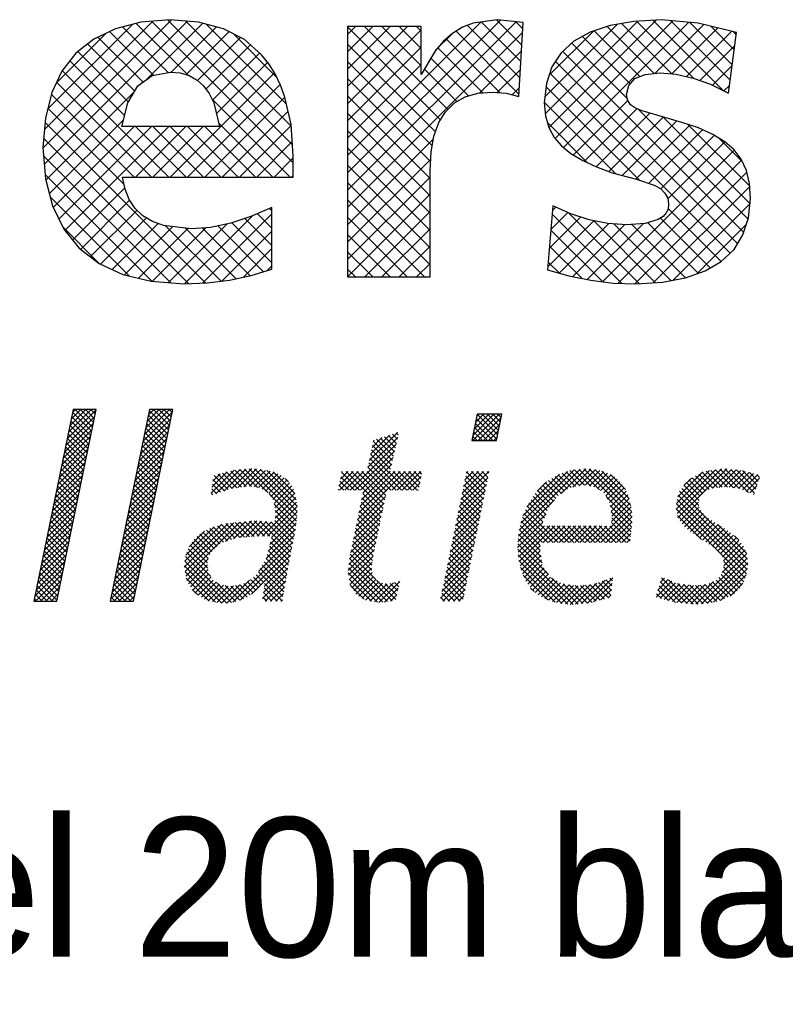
# Model space of a CAD drawing. Extents: x -33748 to 12452, y -14932 to 2888.
# Tile 120 of 194: x -28273 to -27916, y -4110 to -3651. Entities that reach past the tile are written whole.
import ezdxf

# ---------------------------------------------------------------- set-up
doc = ezdxf.new("R2010")
doc.units = 0
doc.header["$LTSCALE"] = 20
doc.layers.get('0').update_dxf_attribs({"color": 15, "linetype": 'CONTINUOUS'})
doc.layers.add('7', color=7, linetype='CONTINUOUS')
doc.layers.add('SANITAIR', color=7, linetype='CONTINUOUS')

# ---------------------------------------------------------------- blocks, each defined once
blk = doc.blocks.new('*X3')
at = {"color": 0}
for p, q in [((36.784, -45.385), (39.278, -42.892)), ((36.9, -44.82), (38.854, -42.866)), ((37.016, -44.255), (38.405, -42.866)), ((37.132, -43.691), (37.956, -42.866)), ((37.248, -43.126), (37.507, -42.866)), ((38.899, -44.736), (37.255, -43.092)), ((38.976, -44.364), (37.478, -42.866)), ((39.052, -43.991), (37.927, -42.866)), ((39.129, -43.619), (38.376, -42.866)), ((39.205, -43.246), (38.825, -42.866)), ((39.281, -42.874), (39.274, -42.866)), ((43.326, -45.578), (45.82, -43.084)), ((43.442, -45.013), (45.59, -42.866)), ((43.558, -44.448), (45.141, -42.866)), ((43.674, -43.883), (44.691, -42.866)), ((43.79, -43.318), (44.242, -42.866)), ((45.507, -44.609), (43.863, -42.965)), ((45.584, -44.237), (44.213, -42.866)), ((45.66, -43.864), (44.662, -42.866)), ((45.737, -43.492), (45.111, -42.866)), ((45.813, -43.119), (45.56, -42.866)), ((36.668, -45.95), (39.162, -43.457)), ((38.746, -45.481), (37.102, -43.837)), ((38.823, -45.109), (37.178, -43.464)), ((43.21, -46.143), (45.704, -43.649)), ((45.354, -45.354), (43.71, -43.71)), ((45.431, -44.982), (43.786, -43.337)), ((71.641, -45.102), (73.47, -43.273)), ((71.658, -45.534), (73.919, -43.273)), ((71.755, -44.539), (73.021, -43.273)), ((71.869, -43.976), (72.572, -43.273)), ((73.711, -45.424), (71.935, -43.647)), ((71.983, -43.414), (72.123, -43.273)), ((73.787, -45.05), (72.011, -43.274)), ((72.107, -45.534), (74.09, -43.552)), ((73.862, -44.676), (72.459, -43.273)), ((73.938, -44.303), (72.908, -43.273)), ((74.013, -43.929), (73.357, -43.273)), ((74.089, -43.556), (73.806, -43.273)), ((36.436, -47.08), (38.93, -44.586)), ((36.552, -46.515), (39.046, -44.021)), ((38.593, -46.227), (36.949, -44.582)), ((38.67, -45.854), (37.025, -44.21)), ((42.978, -47.273), (45.472, -44.779)), ((43.094, -46.708), (45.588, -44.214)), ((45.125, -46.472), (43.48, -44.827)), ((45.201, -46.099), (43.557, -44.455)), ((45.278, -45.727), (43.633, -44.082)), ((62.756, -47.252), (65.167, -44.841)), ((72.475, -45.534), (71.709, -44.768)), ((72.924, -45.534), (71.784, -44.395)), ((73.373, -45.534), (71.86, -44.021)), ((72.556, -45.534), (73.976, -44.114)), ((73.005, -45.534), (73.862, -44.677)), ((36.32, -47.645), (38.814, -45.151)), ((38.364, -47.344), (36.719, -45.7)), ((38.44, -46.972), (36.796, -45.327)), ((38.517, -46.599), (36.872, -44.955)), ((42.862, -47.838), (45.356, -45.344)), ((44.972, -47.217), (43.327, -45.572)), ((45.048, -46.844), (43.404, -45.2)), ((62.639, -47.819), (65.2, -45.257)), ((62.874, -46.685), (64.501, -45.058)), ((62.991, -46.119), (63.835, -45.275)), ((64.755, -47.244), (63.101, -45.59)), ((63.109, -45.552), (63.169, -45.493)), ((64.838, -46.877), (63.383, -45.423)), ((64.92, -46.51), (63.722, -45.312)), ((65.002, -46.143), (64.06, -45.202)), ((65.084, -45.776), (64.399, -45.092)), ((65.166, -45.409), (64.738, -44.981)), ((65.248, -45.042), (65.076, -44.871)), ((71.577, -45.534), (71.558, -45.515)), ((72.026, -45.534), (71.633, -45.142)), ((73.454, -45.534), (73.748, -45.24)), ((36.088, -48.775), (38.582, -46.281)), ((36.204, -48.21), (38.698, -45.716)), ((38.211, -48.089), (36.567, -46.445)), ((38.288, -47.717), (36.643, -46.072)), ((42.63, -48.968), (45.124, -46.474)), ((42.746, -48.403), (45.24, -45.909)), ((44.819, -47.962), (43.174, -46.318)), ((44.895, -47.589), (43.251, -45.945)), ((61.103, -49.803), (65.071, -45.836)), ((61.552, -49.803), (64.941, -46.414)), ((64.591, -47.978), (62.947, -46.333)), ((64.673, -47.611), (63.024, -45.962)), ((35.972, -49.34), (38.466, -46.846)), ((38.058, -48.835), (36.414, -47.19)), ((38.135, -48.462), (36.49, -46.817)), ((42.514, -49.533), (45.008, -47.039)), ((44.666, -48.707), (43.022, -47.063)), ((44.742, -48.335), (43.098, -46.69)), ((62.001, -49.803), (64.812, -46.993)), ((65.518, -49.803), (62.793, -47.077)), ((65.967, -49.803), (62.87, -46.705)), ((35.741, -50.47), (38.234, -47.976)), ((35.857, -49.905), (38.35, -47.411)), ((37.905, -49.58), (36.261, -47.935)), ((37.982, -49.207), (36.337, -47.563)), ((42.282, -50.663), (44.776, -48.169)), ((42.398, -50.098), (44.892, -47.604)), ((44.437, -49.825), (42.792, -48.18)), ((44.513, -49.452), (42.869, -47.808)), ((44.59, -49.08), (42.945, -47.435)), ((49.168, -50.064), (51.158, -48.074)), ((49.237, -49.546), (50.555, -48.228)), ((49.569, -50.112), (51.655, -48.026)), ((50.257, -49.873), (52.152, -47.978)), ((51.773, -49.528), (50.49, -48.245)), ((52.166, -49.472), (50.847, -48.153)), ((50.933, -49.646), (52.648, -47.93)), ((52.632, -49.489), (51.212, -48.069)), ((51.456, -49.572), (53.055, -47.973)), ((53.159, -49.567), (51.622, -48.029)), ((51.978, -49.499), (53.445, -48.032)), ((54.036, -49.995), (52.031, -47.99)), ((56.526, -52.036), (52.441, -47.95)), ((52.462, -49.464), (53.835, -48.091)), ((52.853, -49.522), (54.225, -48.15)), ((56.563, -51.624), (52.887, -47.947)), ((53.245, -49.579), (54.574, -48.25)), ((56.556, -51.168), (53.416, -48.028)), ((56.462, -50.625), (53.945, -48.108)), ((56.368, -50.082), (54.508, -48.222)), ((60.15, -49.409), (61.357, -48.202)), ((60.205, -49.803), (61.806, -48.202)), ((60.267, -48.843), (60.908, -48.202)), ((60.383, -48.278), (60.459, -48.202)), ((60.654, -49.803), (62.255, -48.202)), ((63.934, -51.362), (60.774, -48.202)), ((64.012, -50.99), (61.223, -48.202)), ((64.09, -50.619), (61.672, -48.202)), ((61.737, -52.312), (65.847, -48.202)), ((61.853, -51.747), (65.398, -48.202)), ((61.97, -51.181), (64.949, -48.202)), ((62.087, -50.616), (64.553, -48.149)), ((64.168, -50.248), (62.121, -48.202)), ((62.203, -50.05), (64.682, -47.571)), ((64.245, -49.877), (62.561, -48.193)), ((64.62, -49.803), (62.638, -47.821)), ((65.069, -49.803), (62.715, -47.449)), ((64.695, -49.803), (66.296, -48.202)), ((66.416, -49.803), (64.815, -48.202)), ((65.144, -49.803), (66.745, -48.202)), ((66.865, -49.803), (65.264, -48.202)), ((65.593, -49.803), (67.194, -48.202)), ((67.037, -49.526), (65.713, -48.202)), ((67.114, -49.154), (66.163, -48.202)), ((67.191, -48.782), (66.612, -48.202)), ((67.268, -48.41), (67.061, -48.202)), ((70.628, -50.605), (73.031, -48.202)), ((70.744, -50.04), (72.582, -48.202)), ((70.86, -49.475), (72.133, -48.202)), ((70.977, -48.91), (71.684, -48.202)), ((71.093, -48.345), (71.235, -48.202)), ((72.724, -49.824), (71.119, -48.219)), ((72.799, -49.451), (71.551, -48.202)), ((72.875, -49.077), (72, -48.202)), ((72.951, -48.704), (72.449, -48.202)), ((73.027, -48.331), (72.898, -48.202)), ((75.623, -53.244), (80.869, -47.997)), ((75.773, -52.645), (80.371, -48.047)), ((75.953, -52.015), (79.784, -48.185)), ((79.206, -50.11), (81.367, -47.948)), ((80.839, -49.408), (79.66, -48.229)), ((81.24, -49.36), (79.991, -48.111)), ((80.239, -49.525), (81.782, -47.983)), ((81.781, -49.452), (80.376, -48.047)), ((82.537, -49.759), (80.784, -48.006)), ((80.797, -49.417), (82.196, -48.017)), ((85.336, -52.109), (81.192, -47.965)), ((81.294, -49.369), (82.557, -48.105)), ((85.299, -51.623), (81.648, -47.972)), ((81.677, -49.435), (82.905, -48.207)), ((85.228, -51.103), (82.137, -48.012)), ((85.09, -50.516), (82.729, -48.155)), ((89.124, -51.417), (92.498, -48.043)), ((89.148, -50.944), (91.979, -48.113)), ((89.197, -51.793), (93.017, -47.973)), ((89.271, -50.372), (91.423, -48.22)), ((89.278, -52.161), (93.465, -47.974)), ((93.08, -49.526), (91.704, -48.15)), ((93.526, -49.523), (92.1, -48.096)), ((92.255, -49.633), (93.874, -48.014)), ((94.052, -49.6), (92.495, -48.043)), ((92.781, -49.556), (94.283, -48.055)), ((94.578, -49.677), (92.891, -47.99)), ((93.281, -49.506), (94.691, -48.095)), ((95.348, -49.998), (93.309, -47.958)), ((93.689, -49.547), (95.053, -48.182)), ((95.843, -50.043), (93.807, -48.008)), ((95.956, -49.708), (94.305, -48.057)), ((96.07, -49.372), (94.815, -48.118)), ((35.625, -51.035), (38.118, -48.541)), ((37.676, -50.697), (36.031, -49.053)), ((37.752, -50.325), (36.108, -48.68)), ((37.829, -49.952), (36.184, -48.308)), ((42.166, -51.228), (44.66, -48.734)), ((44.284, -50.57), (42.639, -48.925)), ((44.36, -50.197), (42.716, -48.553)), ((49.305, -49.029), (49.95, -48.384)), ((50.305, -49.856), (49.325, -48.876)), ((50.638, -49.74), (49.419, -48.521)), ((50.985, -49.638), (49.776, -48.429)), ((51.379, -49.583), (50.133, -48.337)), ((53.564, -49.708), (54.89, -48.383)), ((53.844, -49.878), (55.181, -48.541)), ((54.113, -50.058), (55.443, -48.728)), ((54.289, -50.331), (55.684, -48.936)), ((55.803, -49.068), (55.513, -48.778)), ((61.028, -49.803), (60.233, -49.008)), ((61.477, -49.803), (60.31, -48.635)), ((61.926, -49.803), (60.386, -48.263)), ((66.042, -49.803), (67.224, -48.621)), ((70.512, -51.17), (72.944, -48.738)), ((72.572, -50.57), (70.965, -48.964)), ((72.648, -50.197), (71.042, -48.591)), ((76.295, -51.225), (79.087, -48.432)), ((77.185, -49.886), (77.99, -49.081)), ((79.259, -50.073), (78.16, -48.974)), ((79.526, -49.891), (78.437, -48.802)), ((79.793, -49.709), (78.713, -48.629)), ((80.088, -49.555), (78.997, -48.464)), ((80.464, -49.482), (79.329, -48.347)), ((82.061, -49.5), (83.229, -48.332)), ((82.369, -49.641), (83.532, -48.478)), ((82.633, -49.826), (83.816, -48.642)), ((82.897, -50.011), (84.051, -48.856)), ((83.08, -50.277), (84.286, -49.07)), ((84.757, -49.734), (83.472, -48.449)), ((89.788, -49.406), (90.429, -48.765)), ((91.408, -50.099), (90.202, -48.892)), ((91.635, -49.876), (90.49, -48.732)), ((91.957, -49.75), (90.78, -48.573)), ((92.28, -49.623), (91.07, -48.414)), ((92.672, -49.567), (91.36, -48.255)), ((94.08, -49.604), (95.407, -48.277)), ((94.472, -49.661), (95.76, -48.373)), ((94.809, -49.773), (96.114, -48.468)), ((95.126, -49.905), (96.28, -48.751)), ((96.183, -49.037), (95.43, -48.284)), ((96.297, -48.702), (96.045, -48.45)), ((35.393, -52.165), (37.887, -49.671)), ((35.509, -51.6), (38.002, -49.106)), ((37.523, -51.442), (35.879, -49.798)), ((37.599, -51.07), (35.955, -49.425)), ((41.935, -52.358), (44.428, -49.864)), ((42.051, -51.793), (44.544, -49.299)), ((44.131, -51.315), (42.486, -49.67)), ((44.207, -50.942), (42.563, -49.298)), ((49.639, -50.088), (49.22, -49.669)), ((49.972, -49.972), (49.273, -49.273)), ((54.465, -50.604), (55.897, -49.172)), ((54.584, -50.934), (56.089, -49.429)), ((54.642, -51.325), (56.247, -49.72)), ((60.13, -49.803), (60.079, -49.752)), ((60.579, -49.803), (60.156, -49.38)), ((66.491, -49.803), (67.107, -49.187)), ((66.94, -49.803), (66.99, -49.753)), ((70.28, -52.301), (72.715, -49.865)), ((70.396, -51.736), (72.83, -49.302)), ((72.42, -51.317), (70.812, -49.709)), ((72.496, -50.943), (70.889, -49.336)), ((78.396, -51.006), (77.23, -49.84)), ((78.591, -50.752), (77.451, -49.612)), ((78.786, -50.498), (77.672, -49.384)), ((78.992, -50.256), (77.893, -49.157)), ((83.235, -50.571), (84.478, -49.328)), ((83.391, -50.864), (84.664, -49.591)), ((83.468, -51.236), (84.823, -49.881)), ((95.247, -55.734), (89.4, -49.887)), ((91.068, -51.106), (89.601, -49.639)), ((91.089, -50.678), (89.801, -49.39)), ((91.184, -50.324), (90.001, -49.141)), ((95.443, -50.037), (96.05, -49.43)), ((35.277, -52.73), (37.771, -50.236)), ((37.37, -52.188), (35.726, -50.543)), ((37.447, -51.815), (35.802, -50.17)), ((41.819, -52.923), (44.312, -50.429)), ((43.901, -52.433), (42.257, -50.788)), ((43.978, -52.06), (42.333, -50.416)), ((44.054, -51.687), (42.41, -50.043)), ((49.305, -50.203), (49.168, -50.066)), ((56.488, -52.447), (54.14, -50.099)), ((54.663, -52.202), (56.429, -50.436)), ((54.7, -51.716), (56.363, -50.053)), ((61.62, -52.878), (64.146, -50.353)), ((63.778, -52.104), (62.121, -50.447)), ((63.856, -51.733), (62.198, -50.075)), ((70.164, -52.866), (72.601, -50.429)), ((72.269, -52.063), (70.659, -50.454)), ((72.344, -51.69), (70.736, -50.081)), ((75.563, -53.752), (78.68, -50.636)), ((77.921, -51.878), (76.657, -50.615)), ((78.044, -51.552), (76.838, -50.347)), ((78.201, -51.26), (77.019, -50.078)), ((85.328, -52.55), (83.107, -50.33)), ((83.526, -51.627), (84.962, -50.191)), ((83.584, -52.018), (85.089, -50.512)), ((95.233, -56.618), (89.221, -50.605)), ((95.272, -56.208), (89.3, -50.236)), ((95.76, -50.169), (95.821, -50.109)), ((35.045, -53.86), (37.539, -51.366)), ((35.161, -53.295), (37.655, -50.801)), ((37.217, -52.933), (35.573, -51.288)), ((37.294, -52.56), (35.649, -50.916)), ((41.587, -54.053), (44.081, -51.559)), ((41.703, -53.488), (44.197, -50.994)), ((43.748, -53.178), (42.104, -51.533)), ((43.825, -52.805), (42.18, -51.161)), ((53.565, -53.749), (56.496, -50.819)), ((54.004, -53.759), (56.562, -51.201)), ((56.451, -52.859), (54.594, -51.002)), ((56.392, -53.249), (54.673, -51.529)), ((61.387, -54.009), (63.907, -51.489)), ((61.504, -53.443), (64.026, -50.921)), ((63.544, -53.217), (61.891, -51.564)), ((63.622, -52.846), (61.968, -51.192)), ((63.7, -52.475), (62.045, -50.819)), ((69.931, -53.996), (72.372, -51.556)), ((70.048, -53.431), (72.486, -50.992)), ((72.041, -53.183), (70.43, -51.571)), ((72.117, -52.809), (70.506, -51.199)), ((72.193, -52.436), (70.583, -50.826)), ((78.997, -54.301), (76.182, -51.486)), ((77.674, -52.529), (76.317, -51.173)), ((77.797, -52.203), (76.477, -50.883)), ((82.199, -54.301), (85.26, -51.24)), ((85.286, -52.957), (83.451, -51.122)), ((83.561, -52.49), (85.175, -50.876)), ((95.066, -57.349), (89.122, -51.405)), ((95.166, -57), (89.141, -50.975)), ((89.456, -52.432), (91.05, -50.838)), ((89.634, -52.703), (91.113, -51.224)), ((89.838, -52.948), (91.235, -51.551)), ((34.929, -54.424), (37.423, -51.931)), ((36.988, -54.05), (35.343, -52.406)), ((37.064, -53.678), (35.42, -52.033)), ((37.141, -53.305), (35.496, -51.661)), ((41.471, -54.618), (43.965, -52.124)), ((43.595, -53.923), (41.951, -52.278)), ((43.672, -53.55), (42.027, -51.906)), ((51.092, -53.977), (52.634, -52.435)), ((51.649, -53.869), (53.081, -52.437)), ((52.137, -53.83), (53.507, -52.46)), ((53.753, -53.753), (52.455, -52.455)), ((52.624, -53.792), (53.932, -52.484)), ((54.212, -53.763), (52.874, -52.425)), ((56.025, -55.127), (53.35, -52.452)), ((56.098, -54.751), (53.825, -52.478)), ((54.208, -54.453), (56.516, -52.145)), ((54.355, -53.857), (56.561, -51.651)), ((56.245, -54), (54.643, -52.398)), ((56.319, -53.625), (54.684, -51.99)), ((61.271, -54.575), (63.788, -52.057)), ((63.389, -53.959), (61.738, -52.308)), ((63.467, -53.588), (61.814, -51.936)), ((69.815, -54.561), (72.257, -52.119)), ((71.89, -53.929), (70.277, -52.316)), ((71.965, -53.556), (70.353, -51.944)), ((75.525, -54.239), (77.941, -51.823)), ((77.65, -54.301), (75.817, -52.468)), ((78.099, -54.301), (75.911, -52.113)), ((78.548, -54.301), (76.046, -51.8)), ((82.648, -54.301), (85.301, -51.648)), ((83.097, -54.301), (85.333, -52.065)), ((85.244, -53.364), (83.529, -51.649)), ((85.202, -53.772), (83.593, -52.162)), ((91.298, -54.03), (89.23, -51.962)), ((90.091, -53.144), (91.44, -51.795)), ((90.344, -53.34), (91.654, -52.03)), ((90.599, -53.534), (91.9, -52.233)), ((90.862, -53.72), (92.175, -52.407)), ((34.697, -55.554), (37.191, -53.061)), ((34.813, -54.989), (37.307, -52.496)), ((36.835, -54.795), (35.19, -53.151)), ((36.911, -54.423), (35.267, -52.778)), ((41.239, -55.748), (43.733, -53.254)), ((41.355, -55.183), (43.849, -52.689)), ((43.442, -54.668), (41.798, -53.023)), ((43.519, -54.295), (41.874, -52.651)), ((46.858, -56.415), (50.62, -52.653)), ((46.912, -55.912), (50.095, -52.729)), ((46.924, -56.798), (51.123, -52.599)), ((46.995, -57.176), (51.627, -52.544)), ((46.999, -55.375), (49.43, -52.945)), ((47.273, -54.653), (48.607, -53.319)), ((49.92, -54.41), (48.753, -53.243)), ((50.237, -54.278), (49.05, -53.091)), ((50.569, -54.161), (49.372, -52.964)), ((50.901, -54.044), (49.711, -52.854)), ((51.233, -53.927), (50.05, -52.744)), ((50.399, -54.221), (52.13, -52.49)), ((51.626, -53.871), (50.429, -52.674)), ((52.042, -53.838), (50.834, -52.63)), ((52.458, -53.805), (51.239, -52.586)), ((52.874, -53.772), (51.644, -52.542)), ((53.294, -53.743), (52.049, -52.498)), ((53.111, -53.754), (54.358, -52.507)), ((53.896, -55.663), (56.412, -53.147)), ((54.061, -55.049), (56.471, -52.639)), ((56.172, -54.376), (54.3, -52.504)), ((61.05, -55.693), (63.549, -53.194)), ((61.154, -55.14), (63.669, -52.626)), ((63.233, -54.702), (61.584, -53.053)), ((63.311, -54.33), (61.661, -52.681)), ((69.583, -55.692), (72.028, -53.246)), ((69.699, -55.126), (72.143, -52.683)), ((71.738, -54.675), (70.124, -53.061)), ((71.814, -54.302), (70.2, -52.689)), ((75.498, -54.715), (77.667, -52.547)), ((75.535, -55.128), (77.81, -52.853)), ((75.571, -55.541), (78.257, -52.855)), ((75.625, -55.935), (78.704, -52.857)), ((77.444, -54.993), (75.637, -53.187)), ((77.438, -54.539), (75.727, -52.828)), ((77.709, -54.301), (79.151, -52.859)), ((79.446, -54.301), (77.999, -52.854)), ((78.158, -54.301), (79.598, -52.861)), ((79.895, -54.301), (78.45, -52.856)), ((78.607, -54.301), (80.045, -52.863)), ((80.344, -54.301), (78.901, -52.858)), ((79.056, -54.301), (80.492, -52.865)), ((80.793, -54.301), (79.352, -52.86)), ((79.505, -54.301), (80.939, -52.867)), ((81.242, -54.301), (79.803, -52.862)), ((79.954, -54.301), (81.386, -52.869)), ((81.691, -54.301), (80.254, -52.864)), ((80.403, -54.301), (81.833, -52.871)), ((82.14, -54.301), (80.705, -52.866)), ((80.852, -54.301), (82.28, -52.873)), ((82.589, -54.301), (81.156, -52.868)), ((81.301, -54.301), (82.727, -52.875)), ((83.038, -54.301), (81.606, -52.87)), ((81.75, -54.301), (83.174, -52.876)), ((83.487, -54.301), (82.057, -52.872)), ((83.936, -54.301), (82.508, -52.874)), ((84.385, -54.301), (82.959, -52.876)), ((84.834, -54.301), (83.41, -52.878)), ((83.546, -54.301), (85.332, -52.515)), ((85.161, -54.179), (83.553, -52.571)), ((83.995, -54.301), (85.28, -53.016)), ((91.125, -53.907), (92.45, -52.581)), ((91.387, -54.093), (92.725, -52.755)), ((91.661, -54.268), (93, -52.93)), ((91.944, -54.434), (93.274, -53.104)), ((92.227, -54.6), (93.549, -53.278)), ((95.169, -55.207), (92.705, -52.743)), ((34.581, -56.119), (37.075, -53.626)), ((36.682, -55.541), (35.038, -53.896)), ((36.758, -55.168), (35.114, -53.523)), ((41.123, -56.313), (43.617, -53.819)), ((43.213, -55.785), (41.569, -54.141)), ((43.289, -55.413), (41.645, -53.768)), ((43.366, -55.04), (41.722, -53.396)), ((49.049, -55.335), (47.716, -54.002)), ((49.226, -55.063), (47.955, -53.792)), ((49.457, -54.845), (48.193, -53.581)), ((49.689, -54.628), (48.457, -53.396)), ((53.263, -56.745), (56.303, -53.705)), ((55.951, -55.502), (54.345, -53.896)), ((60.999, -56.193), (63.43, -53.762)), ((63.029, -55.845), (61.354, -54.17)), ((63.082, -55.449), (61.431, -53.798)), ((63.155, -55.073), (61.508, -53.425)), ((69.467, -56.257), (71.914, -53.81)), ((71.511, -55.795), (69.894, -54.178)), ((71.586, -55.422), (69.97, -53.806)), ((71.662, -55.049), (70.047, -53.434)), ((77.6, -56.047), (75.545, -53.992)), ((77.522, -55.52), (75.577, -53.576)), ((84.444, -54.301), (85.229, -53.516)), ((84.893, -54.301), (85.177, -54.017)), ((92.471, -54.806), (93.804, -53.472)), ((92.712, -55.013), (94.058, -53.667)), ((92.911, -55.263), (94.312, -53.862)), ((93.096, -55.527), (94.515, -54.108)), ((94.494, -54.083), (94.145, -53.734)), ((34.349, -57.249), (36.843, -54.755)), ((34.465, -56.684), (36.959, -54.191)), ((36.453, -56.658), (34.808, -55.014)), ((36.529, -56.286), (34.885, -54.641)), ((36.606, -55.913), (34.961, -54.269)), ((40.891, -57.443), (43.385, -54.949)), ((41.007, -56.878), (43.501, -54.384)), ((43.06, -56.53), (41.416, -54.886)), ((43.137, -56.158), (41.492, -54.513)), ((48.879, -56.512), (47.194, -54.827)), ((48.867, -56.051), (47.351, -54.535)), ((48.921, -55.656), (47.531, -54.266)), ((51.024, -59.433), (56.194, -54.263)), ((51.664, -59.242), (56.085, -54.822)), ((55.735, -56.633), (54.079, -54.977)), ((55.805, -56.254), (54.168, -54.617)), ((55.878, -55.878), (54.256, -54.256)), ((60.948, -56.693), (63.311, -54.331)), ((60.975, -57.115), (63.191, -54.899)), ((62.972, -56.686), (61.201, -54.914)), ((62.976, -56.241), (61.277, -54.542)), ((69.235, -57.387), (71.685, -54.937)), ((69.351, -56.822), (71.799, -54.373)), ((71.359, -56.541), (69.741, -54.923)), ((71.435, -56.168), (69.817, -54.551)), ((80.284, -59.63), (75.511, -54.856)), ((78.147, -57.043), (75.512, -54.409)), ((75.71, -56.3), (77.437, -54.573)), ((75.794, -56.665), (77.447, -55.012)), ((93.09, -56.88), (95.041, -54.93)), ((93.194, -55.878), (94.716, -54.357)), ((93.221, -56.3), (94.898, -54.623)), ((34.233, -57.814), (36.727, -55.32)), ((36.3, -57.403), (34.655, -55.759)), ((36.376, -57.031), (34.732, -55.386)), ((40.775, -58.008), (43.269, -55.514)), ((42.907, -57.276), (41.263, -55.631)), ((42.984, -56.903), (41.339, -55.259)), ((50.916, -59.447), (46.959, -55.49)), ((47.065, -57.555), (48.909, -55.711)), ((49.106, -57.188), (47.076, -55.159)), ((52.633, -58.723), (55.975, -55.38)), ((55.602, -57.398), (53.885, -55.681)), ((55.669, -57.016), (53.99, -55.337)), ((61.036, -57.503), (63.081, -55.458)), ((64.711, -59.323), (61.053, -55.665)), ((63.288, -57.451), (61.124, -55.287)), ((69.119, -57.952), (71.57, -55.5)), ((71.207, -57.288), (69.588, -55.668)), ((71.283, -56.915), (69.664, -55.296)), ((79.804, -59.598), (75.554, -55.349)), ((79.309, -59.552), (75.605, -55.849)), ((75.915, -56.993), (77.504, -55.403)), ((76.055, -57.302), (77.562, -55.795)), ((90.814, -59.606), (95.183, -55.236)), ((91.297, -59.571), (95.234, -55.634)), ((34.002, -58.944), (36.495, -56.45)), ((34.118, -58.379), (36.611, -55.885)), ((36.147, -58.148), (34.502, -56.504)), ((36.223, -57.776), (34.579, -56.131)), ((40.543, -59.138), (43.037, -56.644)), ((40.659, -58.573), (43.153, -56.079)), ((42.754, -58.021), (41.11, -56.376)), ((42.831, -57.648), (41.186, -56.004)), ((50.085, -59.514), (46.871, -56.3)), ((50.516, -59.497), (46.914, -55.894)), ((47.219, -57.85), (48.845, -56.224)), ((47.403, -58.115), (48.898, -56.62)), ((55.403, -58.546), (53.388, -56.531)), ((55.469, -58.163), (53.554, -56.248)), ((53.662, -58.591), (55.759, -56.494)), ((55.536, -57.781), (53.72, -55.965)), ((53.73, -58.074), (55.866, -55.938)), ((63.92, -59.43), (60.97, -56.48)), ((64.316, -59.376), (61.012, -56.072)), ((61.097, -57.892), (63.011, -55.977)), ((61.246, -58.191), (62.942, -56.495)), ((68.886, -59.082), (71.341, -56.627)), ((69.002, -58.517), (71.456, -56.064)), ((71.056, -58.034), (69.435, -56.413)), ((71.131, -57.661), (69.511, -56.041)), ((78.738, -59.43), (75.74, -56.433)), ((76.196, -57.61), (77.62, -56.186)), ((76.38, -57.875), (77.782, -56.473)), ((91.78, -59.537), (95.284, -56.033)), ((92.334, -59.432), (95.242, -56.525)), ((94.773, -57.954), (93.203, -56.383)), ((94.939, -57.671), (93.207, -55.939)), ((34.063, -59.332), (36.379, -57.015)), ((35.994, -58.894), (34.349, -57.249)), ((36.07, -58.521), (34.426, -56.877)), ((40.798, -59.332), (42.921, -57.209)), ((42.525, -59.138), (40.88, -57.494)), ((42.601, -58.766), (40.957, -57.121)), ((42.678, -58.393), (41.033, -56.749)), ((49.546, -59.424), (46.925, -56.803)), ((49.007, -59.334), (47.028, -57.355)), ((47.586, -58.381), (48.968, -56.999)), ((47.77, -58.646), (49.157, -57.259)), ((48.048, -58.818), (49.346, -57.519)), ((50.511, -59.497), (52.465, -57.543)), ((53.255, -58.194), (52.55, -57.489)), ((53.469, -57.959), (52.796, -57.287)), ((53.683, -57.724), (53.027, -57.068)), ((55.336, -58.928), (53.222, -56.814)), ((53.593, -59.109), (55.665, -57.037)), ((63.465, -59.424), (60.942, -56.901)), ((62.937, -59.345), (61.025, -57.433)), ((61.424, -58.462), (63.007, -56.879)), ((61.602, -58.734), (63.13, -57.206)), ((61.864, -58.921), (63.306, -57.479)), ((65.041, -59.203), (63.375, -57.538)), ((69.086, -59.332), (71.227, -57.191)), ((70.828, -59.154), (69.205, -57.531)), ((70.904, -58.781), (69.282, -57.158)), ((70.98, -58.407), (69.358, -56.786)), ((78.093, -59.234), (75.968, -57.109)), ((76.567, -58.137), (77.957, -56.747)), ((76.767, -58.386), (78.132, -57.021)), ((77.016, -58.586), (78.335, -57.267)), ((77.264, -58.786), (78.616, -57.435)), ((80.689, -59.586), (78.423, -57.32)), ((80.988, -59.553), (83.018, -57.523)), ((81.492, -59.498), (83.67, -57.32)), ((83.6, -58.006), (83.09, -57.496)), ((83.642, -57.599), (83.415, -57.373)), ((87.541, -58.389), (88.447, -57.482)), ((87.741, -57.739), (88.131, -57.349)), ((90.077, -59.544), (87.867, -57.334)), ((90.576, -59.594), (88.477, -57.495)), ((93.863, -58.84), (92.564, -57.541)), ((94.143, -58.671), (92.777, -57.305)), ((92.945, -59.27), (95.146, -57.07)), ((94.368, -58.447), (92.98, -57.059)), ((94.593, -58.222), (93.12, -56.75)), ((35.085, -59.332), (34.12, -58.367)), ((35.534, -59.332), (34.197, -57.994)), ((35.918, -59.266), (34.273, -57.622)), ((34.512, -59.332), (36.263, -57.58)), ((34.961, -59.332), (36.148, -58.145)), ((41.821, -59.332), (40.727, -58.239)), ((42.27, -59.332), (40.804, -57.866)), ((41.247, -59.332), (42.805, -57.774)), ((41.696, -59.332), (42.689, -58.339)), ((48.031, -58.807), (47.546, -58.322)), ((48.325, -58.989), (49.611, -57.703)), ((48.603, -59.161), (49.887, -57.876)), ((48.896, -59.316), (50.236, -57.976)), ((49.281, -59.38), (50.621, -58.041)), ((51.298, -59.381), (49.637, -57.719)), ((49.666, -59.444), (51.086, -58.024)), ((50.051, -59.508), (51.63, -57.929)), ((51.624, -59.257), (50.365, -57.998)), ((51.95, -59.134), (50.864, -58.048)), ((52.254, -58.99), (51.27, -58.005)), ((52.518, -58.804), (51.64, -57.926)), ((52.781, -58.618), (51.98, -57.817)), ((53.041, -58.43), (52.276, -57.664)), ((54.842, -59.332), (53.713, -58.203)), ((55.27, -59.311), (53.765, -57.806)), ((53.819, -59.332), (55.57, -57.581)), ((54.268, -59.332), (55.476, -58.124)), ((62.318, -59.175), (61.108, -57.965)), ((62.152, -59.082), (63.567, -57.666)), ((62.44, -59.243), (63.889, -57.793)), ((62.806, -59.325), (64.284, -57.847)), ((63.197, -59.384), (64.822, -57.758)), ((63.588, -59.442), (65.373, -57.656)), ((64.069, -59.41), (65.25, -58.228)), ((65.12, -58.834), (64.127, -57.841)), ((65.199, -58.464), (64.543, -57.808)), ((65.279, -58.095), (64.92, -57.735)), ((65.358, -57.725), (65.284, -57.651)), ((70.108, -59.332), (69.052, -58.276)), ((70.557, -59.332), (69.129, -57.903)), ((69.535, -59.332), (71.113, -57.754)), ((69.984, -59.332), (70.998, -58.318)), ((76.911, -58.501), (76.616, -58.207)), ((77.542, -58.958), (78.896, -57.604)), ((77.841, -59.108), (79.177, -57.772)), ((78.14, -59.258), (79.529, -57.869)), ((78.485, -59.362), (79.921, -57.926)), ((78.839, -59.457), (80.313, -57.983)), ((79.203, -59.542), (80.714, -58.031)), ((81.094, -59.541), (79.404, -57.851)), ((79.613, -59.58), (81.232, -57.962)), ((81.499, -59.497), (79.929, -57.927)), ((80.024, -59.619), (81.75, -57.893)), ((81.896, -59.445), (80.454, -58.004)), ((80.484, -59.608), (82.294, -57.798)), ((82.247, -59.348), (80.905, -58.005)), ((82.599, -59.25), (81.301, -57.953)), ((82.951, -59.153), (81.698, -57.9)), ((82.032, -59.407), (83.619, -57.82)), ((83.302, -59.056), (82.094, -57.847)), ((83.516, -58.82), (82.439, -57.743)), ((82.652, -59.236), (83.567, -58.321)), ((83.558, -58.413), (82.764, -57.619)), ((87.393, -58.985), (88.762, -57.616)), ((88.476, -59.29), (87.549, -58.363)), ((89.077, -59.442), (87.655, -58.02)), ((87.743, -59.084), (89.078, -57.749)), ((89.577, -59.493), (87.761, -57.677)), ((88.094, -59.182), (89.438, -57.838)), ((88.444, -59.281), (89.833, -57.893)), ((88.795, -59.38), (90.227, -57.947)), ((89.171, -59.452), (90.621, -58.002)), ((91.022, -59.591), (89.242, -57.811)), ((89.579, -59.493), (91.11, -57.963)), ((91.441, -59.561), (89.763, -57.883)), ((89.987, -59.535), (91.617, -57.905)), ((91.854, -59.526), (90.284, -57.955)), ((90.394, -59.576), (92.318, -57.652)), ((92.23, -59.452), (90.779, -58.001)), ((92.606, -59.379), (91.181, -57.955)), ((92.946, -59.27), (91.584, -57.908)), ((93.269, -59.144), (91.945, -57.82)), ((93.582, -59.008), (92.255, -57.681)), ((93.768, -58.896), (94.862, -57.803)), ((34.187, -59.332), (33.967, -59.112)), ((34.636, -59.332), (34.044, -58.739)), ((35.41, -59.332), (36.032, -58.71)), ((40.922, -59.332), (40.574, -58.984)), ((41.371, -59.332), (40.651, -58.611)), ((42.145, -59.332), (42.573, -58.904)), ((53.944, -59.332), (53.608, -58.996)), ((54.393, -59.332), (53.661, -58.6)), ((54.717, -59.332), (55.381, -58.668)), ((55.166, -59.332), (55.287, -59.211)), ((64.588, -59.34), (65.127, -58.8)), ((69.21, -59.332), (68.899, -59.021)), ((69.659, -59.332), (68.976, -58.648)), ((70.433, -59.332), (70.884, -58.881)), ((83.273, -59.064), (83.516, -58.821)), ((87.851, -59.114), (87.443, -58.706)), ((35.859, -59.332), (35.916, -59.275))]:
    blk.add_line(p, q, dxfattribs=at)
blk = doc.blocks.new('A$C32F70CB8')
at = {"color": 170}
for p, q in [((894.11, 212.99), (954.1, 272.98)), ((894.71, 205.51), (961.52, 272.32)), ((894.79, 221.76), (945.38, 272.35)), ((961.85, 247.11), (937.64, 271.32)), ((942.26, 244.98), (968.61, 271.33)), ((1010.86, 206.18), (944.75, 272.29)), ((1010.52, 214.6), (952.19, 272.94)), ((1009.9, 223.3), (960.82, 272.38)), ((1036.18, 201.5), (1107.55, 272.87)), ((1036.18, 193.42), (1114.85, 272.09)), ((1036.18, 209.58), (1098.59, 272)), ((1117.06, 253.54), (1098.6, 272)), ((1117.52, 261.16), (1105.69, 273)), ((1117.99, 268.78), (1114.66, 272.11)), ((1128.43, 229.09), (1171.71, 272.38)), ((1130.11, 222.69), (1180.33, 272.91)), ((1133.02, 217.52), (1188.04, 272.53)), ((1136.93, 213.35), (1195.45, 271.86)), ((1187.49, 247.78), (1164.03, 271.23)), ((1197.62, 245.72), (1171.01, 272.33)), ((1211.49, 239.94), (1178.62, 272.8)), ((1214.72, 244.79), (1186.87, 272.64)), ((1215.68, 251.91), (1195.76, 271.83)), ((896.34, 231.39), (935.81, 270.86)), ((900.38, 243.51), (923.74, 266.87)), ((945.69, 247.1), (925.22, 267.58)), ((952.51, 248.36), (931.19, 269.69)), ((953.89, 248.52), (974.98, 269.61)), ((960.84, 247.39), (980.86, 267.42)), ((1007.72, 233.57), (970.45, 270.83)), ((1036.18, 266.16), (1039.92, 269.9)), ((1036.18, 258.07), (1048, 269.9)), ((1036.18, 249.99), (1056.08, 269.9)), ((1036.18, 241.91), (1064.17, 269.9)), ((1079.59, 226.35), (1036.18, 269.77)), ((1036.18, 233.83), (1070.62, 268.27)), ((1036.18, 185.33), (1117.88, 267.03)), ((1082.93, 231.1), (1044.13, 269.9)), ((1070.62, 251.49), (1052.21, 269.9)), ((1070.62, 259.57), (1060.3, 269.9)), ((1070.62, 267.65), (1068.38, 269.9)), ((1116.14, 238.3), (1086.81, 267.63)), ((1116.6, 245.92), (1092.13, 270.39)), ((1128.31, 237.05), (1162.15, 270.9)), ((1130.25, 247.07), (1150.92, 267.75)), ((1172.62, 246.48), (1151.24, 267.85)), ((1179.28, 247.9), (1157.35, 269.83)), ((1179.6, 247.93), (1202.46, 270.8)), ((1187.52, 247.77), (1208.94, 269.19)), ((1194.35, 246.51), (1215.41, 267.58)), ((1216.63, 259.04), (1205.67, 270)), ((1217.59, 266.16), (1216.42, 267.33)), ((940.8, 243.92), (919.76, 264.95)), ((966.2, 244.68), (986.23, 264.7)), ((1003.1, 246.27), (983.08, 266.29)), ((1077.3, 258.78), (1085.02, 266.51)), ((1107.41, 238.95), (1082.22, 264.14)), ((1166.76, 236.17), (1140.82, 262.12)), ((1167.99, 243.03), (1145.79, 265.22)), ((933.92, 234.63), (910.35, 258.2)), ((936.91, 239.72), (914.89, 261.74)), ((970.16, 240.55), (990.89, 261.28)), ((973.17, 235.47), (995.18, 257.49)), ((1077.21, 220.65), (1036.18, 261.68)), ((1036.18, 225.75), (1070.62, 260.19)), ((1099.36, 238.92), (1078.31, 259.97)), ((1097.72, 238.79), (1117.36, 258.43)), ((1221.1, 173.75), (1136.59, 258.26)), ((1200.58, 244.67), (1216.89, 260.98)), ((932.17, 228.3), (906.63, 253.84)), ((975, 229.23), (998.95, 253.17)), ((1075.7, 214.09), (1036.18, 253.6)), ((1092.69, 237.5), (1075.09, 255.1)), ((1218.22, 168.54), (1133.2, 253.57)), ((952.82, 199.57), (903.12, 249.26)), ((953.42, 199.57), (1002.1, 248.24)), ((1036.18, 217.66), (1070.62, 252.1)), ((1087.27, 234.84), (1072.1, 250.01)), ((1106.07, 239.06), (1116.84, 249.83)), ((1206.45, 242.45), (1215.64, 251.64)), ((944.74, 199.57), (900.51, 243.79)), ((1074.93, 206.77), (1036.18, 245.52)), ((1214.65, 164.03), (1130.58, 248.11)), ((895.42, 198.13), (936.79, 239.51)), ((961.51, 199.57), (1004.75, 242.8)), ((1113.05, 237.96), (1116.32, 241.23)), ((1172.43, 198.18), (1128.85, 241.75)), ((1211.84, 239.76), (1214.39, 242.31)), ((936.65, 199.57), (898.06, 238.16)), ((969.59, 199.57), (1006.96, 236.93)), ((1009.39, 199.57), (972.85, 236.11)), ((1074.68, 198.93), (1036.18, 237.44)), ((1161.43, 201.09), (1128.01, 234.51)), ((1141.56, 209.9), (1167.02, 235.35)), ((931.98, 196.15), (896.42, 231.71)), ((977.67, 199.57), (1008.44, 230.34)), ((1146.69, 206.94), (1171.25, 231.5)), ((1223.09, 179.84), (1171.57, 231.36)), ((897.07, 191.71), (931.67, 226.3)), ((1074.68, 190.85), (1036.18, 229.35)), ((1152.19, 204.36), (1177.24, 229.41)), ((1158.05, 202.14), (1183.49, 227.57)), ((1164.35, 200.35), (1189.78, 225.78)), ((1223.99, 187.03), (1183.42, 227.59)), ((969.9, 150.15), (895.07, 224.98)), ((898.85, 185.4), (936.59, 223.14)), ((901.48, 179.95), (944.67, 223.14)), ((904.24, 174.62), (952.75, 223.14)), ((937.26, 199.57), (960.83, 223.14)), ((960.9, 199.57), (937.32, 223.14)), ((945.34, 199.57), (968.92, 223.14)), ((968.98, 199.57), (945.41, 223.14)), ((977.06, 199.57), (953.49, 223.14)), ((985.15, 199.57), (961.57, 223.14)), ((993.23, 199.57), (969.65, 223.14)), ((1001.31, 199.57), (976.06, 224.82)), ((985.75, 199.57), (1009.88, 223.69)), ((1074.68, 182.77), (1036.18, 221.27)), ((1148.22, 206.22), (1129.42, 225.02)), ((1170.8, 198.72), (1195.91, 223.83)), ((1176.81, 196.65), (1201.79, 221.63)), ((1223.83, 195.27), (1194.93, 224.17)), ((962.19, 149.78), (894.43, 217.54)), ((993.83, 199.57), (1010.41, 216.14)), ((1036.18, 177.25), (1076.28, 217.35)), ((1182.33, 194.08), (1207.29, 219.04)), ((1220.5, 206.67), (1209.43, 217.75)), ((1074.68, 174.69), (1036.18, 213.19)), ((1155.1, 150.7), (1216.67, 212.26)), ((1185.67, 189.34), (1212.31, 215.98)), ((953.69, 150.19), (894.39, 209.5)), ((1001.92, 199.57), (1010.89, 208.54)), ((1036.18, 169.17), (1075, 207.99)), ((1162.46, 149.97), (1220.09, 207.6)), ((1074.68, 166.61), (1036.18, 205.11)), ((944.85, 150.96), (895.1, 200.71)), ((1010, 199.57), (1010.78, 200.35)), ((1036.18, 161.09), (1074.68, 199.59)), ((1170.26, 149.69), (1222.48, 201.9)), ((907.85, 170.16), (932.31, 194.61)), ((1074.68, 158.52), (1036.18, 197.03)), ((1178.83, 150.18), (1223.83, 195.18)), ((934.29, 153.43), (897.44, 190.28)), ((911.6, 165.82), (934.52, 188.75)), ((1036.18, 153.01), (1074.68, 191.51)), ((1072.18, 152.94), (1036.18, 188.94)), ((916.19, 162.33), (937.98, 184.12)), ((1000.94, 183.77), (999.87, 184.84)), ((1131.87, 184.04), (1133.42, 185.59)), ((1210.47, 160.13), (1185.77, 184.83)), ((1188.17, 151.44), (1224.01, 187.28)), ((920.89, 158.95), (942.42, 180.48)), ((960.11, 149.68), (991.84, 181.41)), ((968.61, 150.09), (1000.94, 182.43)), ((1000.94, 167.6), (988.34, 180.21)), ((1000.94, 175.68), (994.21, 182.42)), ((1064.1, 152.94), (1036.18, 180.86)), ((1044.2, 152.94), (1074.68, 183.43)), ((1130.41, 166.41), (1144.9, 180.9)), ((1131.14, 175.22), (1138.98, 183.07)), ((1164.11, 149.91), (1131.73, 182.3)), ((1172.35, 149.76), (1139.09, 183.02)), ((1205.36, 157.17), (1182.15, 180.37)), ((920.54, 159.1), (903.14, 176.5)), ((926.43, 156.4), (947.88, 177.85)), ((932.07, 153.96), (954.51, 176.41)), ((938.6, 152.41), (961.72, 175.53)), ((945.2, 150.93), (970.1, 175.83)), ((977.21, 150.92), (951.34, 176.79)), ((952.64, 150.29), (980.08, 177.73)), ((984.18, 152.03), (960.54, 175.68)), ((990.81, 153.5), (968.58, 175.72)), ((997, 155.38), (975.64, 176.74)), ((1000.94, 159.52), (982.21, 178.25)), ((1052.28, 152.94), (1074.68, 175.34)), ((1129.67, 157.6), (1151.17, 179.09)), ((1155.27, 150.68), (1131.11, 174.84)), ((1134.9, 154.74), (1157.96, 177.8)), ((1141.33, 153.09), (1165.59, 177.35)), ((1148.04, 151.71), (1174.22, 177.9)), ((1179.94, 150.25), (1151.08, 179.11)), ((1187.05, 151.22), (1160.63, 177.64)), ((1193.82, 152.54), (1168.86, 177.49)), ((1199.78, 154.66), (1176.14, 178.3)), ((1199.31, 154.49), (1222.33, 177.51)), ((977.56, 150.96), (1000.94, 174.35)), ((1056.02, 152.94), (1036.18, 172.78)), ((987.43, 152.75), (1000.94, 166.26)), ((1060.36, 152.94), (1074.68, 167.26)), ((1145.66, 152.2), (1130.49, 167.38)), ((1047.94, 152.94), (1036.18, 164.7)), ((998.66, 155.9), (1000.94, 158.18)), ((1039.85, 152.94), (1036.18, 156.61)), ((1068.44, 152.94), (1074.68, 159.18)), ((1135.09, 154.69), (1129.87, 159.91))]:
    blk.add_line(p, q, dxfattribs=at)
at = {"layer": '7', "color": 170, "linetype": 'CONTINUOUS'}
for p, q in [((939.78, 271.86), (927.87, 268.85)), ((953.4, 273.04), (939.78, 271.86)), ((966.63, 271.86), (953.4, 273.04)), ((978.29, 268.72), (966.63, 271.86)), ((1094.85, 271.47), (1089.88, 269.5)), ((1105.98, 273.04), (1094.85, 271.47)), ((1118.16, 271.73), (1105.98, 273.04)), ((1116.07, 237.16), (1118.16, 271.73)), ((1169.77, 272.26), (1158.76, 270.29)), ((1182.47, 273.04), (1169.77, 272.26)), ((1199.76, 271.47), (1182.47, 273.04)), ((1217.7, 267.01), (1199.76, 271.47)), ((927.87, 268.85), (917.78, 264)), ((988.11, 263.74), (978.29, 268.72)), ((1070.62, 269.9), (1036.18, 269.9)), ((1036.18, 269.9), (1036.18, 152.94)), ((1070.62, 247.5), (1070.62, 269.9)), ((1085.16, 266.62), (1080.97, 263.09)), ((1089.88, 269.5), (1085.16, 266.62)), ((1149.47, 267.28), (1141.74, 262.96)), ((1158.76, 270.29), (1149.47, 267.28)), ((1213.91, 238.73), (1217.7, 267.01)), ((917.78, 264), (909.4, 257.46)), ((996.1, 256.67), (988.11, 263.74)), ((1080.97, 263.09), (1077.17, 258.63)), ((1141.74, 262.96), (1135.85, 257.59)), ((909.4, 257.46), (902.98, 249.07)), ((1077.17, 258.63), (1070.62, 247.5)), ((1135.85, 257.59), (1131.52, 251.04)), ((999.51, 252.48), (996.1, 256.67)), ((902.98, 249.07), (898.27, 238.99)), ((945.02, 246.98), (953.54, 248.55)), ((953.54, 248.55), (958.12, 248.16)), ((1002.39, 247.76), (999.51, 252.48)), ((1131.52, 251.04), (1129.03, 243.31)), ((938.34, 242.13), (945.02, 246.98)), ((958.12, 248.16), (962.31, 246.98)), ((962.31, 246.98), (965.98, 244.88)), ((965.98, 244.88), (968.99, 242.13)), ((1004.88, 242.53), (1002.39, 247.76)), ((1167.41, 242.39), (1170.29, 245.54)), ((1170.29, 245.54), (1175.14, 247.5)), ((1175.14, 247.5), (1181.95, 248.16)), ((1181.95, 248.16), (1189.55, 247.63)), ((1189.55, 247.63), (1197.4, 245.8)), ((1197.4, 245.8), (1205.52, 242.92)), ((933.63, 234.15), (938.34, 242.13)), ((968.99, 242.13), (971.61, 238.6)), ((1006.97, 236.89), (1004.88, 242.53)), ((1096.95, 238.73), (1103.63, 239.25)), ((1103.63, 239.25), (1110.17, 238.73)), ((1129.03, 243.31), (1127.99, 234.27)), ((1166.36, 238.07), (1167.41, 242.39)), ((1205.52, 242.92), (1213.91, 238.73)), ((898.27, 238.99), (895.25, 227.07)), ((971.61, 238.6), (973.83, 234.15)), ((1009.85, 224.06), (1006.97, 236.89)), ((1086.08, 234.15), (1091.05, 237.03)), ((1091.05, 237.03), (1096.95, 238.73)), ((1110.17, 238.73), (1116.07, 237.16)), ((1166.89, 235.58), (1166.36, 238.07)), ((1168.2, 233.36), (1166.89, 235.58)), ((930.88, 223.14), (933.63, 234.15)), ((973.83, 234.15), (976.46, 223.14)), ((1078.74, 224.98), (1081.89, 230.08)), ((1081.89, 230.08), (1086.08, 234.15)), ((1127.99, 234.27), (1128.51, 228.12)), ((1170.55, 231.78), (1168.2, 233.36)), ((1173.7, 230.48), (1170.55, 231.78)), ((1181.56, 228.12), (1173.7, 230.48)), ((895.25, 227.07), (894.08, 213.45)), ((1128.51, 228.12), (1130.09, 222.75)), ((1192.16, 225.1), (1181.56, 228.12)), ((976.46, 223.14), (930.88, 223.14)), ((1010.9, 209.26), (1009.85, 224.06)), ((1076.52, 218.69), (1078.74, 224.98)), ((1130.09, 222.75), (1132.57, 218.03)), ((1199.89, 222.49), (1192.16, 225.1)), ((1206.57, 219.48), (1199.89, 222.49)), ((1075.21, 211.35), (1076.52, 218.69)), ((1132.57, 218.03), (1135.98, 214.11)), ((1212.2, 216.07), (1206.57, 219.48)), ((1216.66, 212.27), (1212.2, 216.07)), ((894.08, 213.45), (895.25, 198.78)), ((1135.98, 214.11), (1140.43, 210.57)), ((1219.93, 207.95), (1216.66, 212.27)), ((1010.77, 199.57), (1010.9, 209.26)), ((1074.68, 202.71), (1075.21, 211.35)), ((1140.43, 210.57), (1145.93, 207.3)), ((1145.93, 207.3), (1152.35, 204.28)), ((1222.29, 202.71), (1219.93, 207.95)), ((1074.68, 152.94), (1074.68, 202.71)), ((1152.35, 204.28), (1159.68, 201.53)), ((1223.73, 196.56), (1222.29, 202.71)), ((895.25, 198.78), (898.53, 186.08)), ((931.27, 199.57), (1010.77, 199.57)), ((932.45, 193.94), (931.27, 199.57)), ((1159.68, 201.53), (1171.08, 198.65)), ((1171.08, 198.65), (1179.33, 195.77)), ((934.28, 189.09), (932.45, 193.94)), ((1179.33, 195.77), (1182.21, 194.2)), ((1182.21, 194.2), (1184.3, 192.1)), ((1224.25, 189.61), (1223.73, 196.56)), ((937.17, 184.9), (934.28, 189.09)), ((1184.3, 192.1), (1185.61, 189.75)), ((1185.61, 189.75), (1186.01, 186.87)), ((1223.33, 180.58), (1224.25, 189.61)), ((898.53, 186.08), (903.77, 175.21)), ((940.7, 181.49), (937.17, 184.9)), ((1000.94, 185.29), (991.13, 181.1)), ((1000.94, 156.61), (1000.94, 185.29)), ((1132.05, 186.21), (1129.56, 156.22)), ((1140.43, 182.41), (1132.05, 186.21)), ((1185.75, 184.64), (1184.83, 182.8)), ((1186.01, 186.87), (1185.75, 184.64)), ((945.15, 178.88), (940.7, 181.49)), ((991.13, 181.1), (981.69, 178.09)), ((1148.95, 179.53), (1140.43, 182.41)), ((1157.59, 177.82), (1148.95, 179.53)), ((1181.16, 179.79), (1175.01, 177.96)), ((1183.39, 181.1), (1181.16, 179.79)), ((1184.83, 182.8), (1183.39, 181.1)), ((1220.71, 172.59), (1223.33, 180.58)), ((903.77, 175.21), (910.97, 166.3)), ((950.39, 176.91), (945.15, 178.88)), ((963.36, 175.33), (950.39, 176.91)), ((972.27, 175.99), (963.36, 175.33)), ((981.69, 178.09), (972.27, 175.99)), ((1166.36, 177.3), (1157.59, 177.82)), ((1175.01, 177.96), (1166.36, 177.3)), ((1216.52, 165.78), (1220.71, 172.59)), ((910.97, 166.3), (920.27, 159.23)), ((1210.5, 160.15), (1216.52, 165.78)), ((920.27, 159.23), (931.4, 154.12)), ((991.25, 153.59), (1000.94, 156.61)), ((1203.03, 155.82), (1210.5, 160.15)), ((931.4, 154.12), (944.63, 150.98)), ((981.17, 151.37), (991.25, 153.59)), ((1036.18, 152.94), (1074.68, 152.94)), ((1129.56, 156.22), (1139.51, 153.47)), ((1139.51, 153.47), (1149.73, 151.37)), ((1183.13, 150.46), (1193.87, 152.55)), ((1193.87, 152.55), (1203.03, 155.82)), ((944.63, 150.98), (959.82, 149.67)), ((959.82, 149.67), (970.69, 150.19)), ((970.69, 150.19), (981.17, 151.37)), ((1149.73, 151.37), (1160.21, 150.06)), ((1160.21, 150.06), (1170.82, 149.67)), ((1170.82, 149.67), (1183.13, 150.46))]:
    blk.add_line(p, q, dxfattribs=at)
for points in [[(908.14, 91.03), (889.8, 1.62), (900.56, 1.62), (918.91, 91.03), (908.14, 91.03)], [(943.88, 91.03), (925.53, 1.62), (936.29, 1.62), (954.65, 91.03), (943.88, 91.03)], [(1105.73, 76.54), (1108.21, 88.82), (1096.62, 88.82), (1094.13, 76.54), (1105.73, 76.54)]]:
    blk.add_lwpolyline(points, dxfattribs=at)
at = {"color": 170, "xscale": 5.42988489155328, "yscale": 5.42988489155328, "zscale": 5.42988489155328}
blk.add_blockref('*X3', (705.6, 323.78), dxfattribs=at)

msp = doc.modelspace()

# ---------------------------------------------------------------- block references
at = {"layer": 'SANITAIR', "color": 1}
msp.add_blockref('A$C32F70CB8', (-29156.19758, -3923.61294), dxfattribs=at)

# ---------------------------------------------------------------- texts
msp.add_text('Brandslanghaspel 20m blad%%C600mm', height=65, dxfattribs=at).set_placement((-28939.76263, -4088.06779))

doc.saveas('drawing.dxf')
